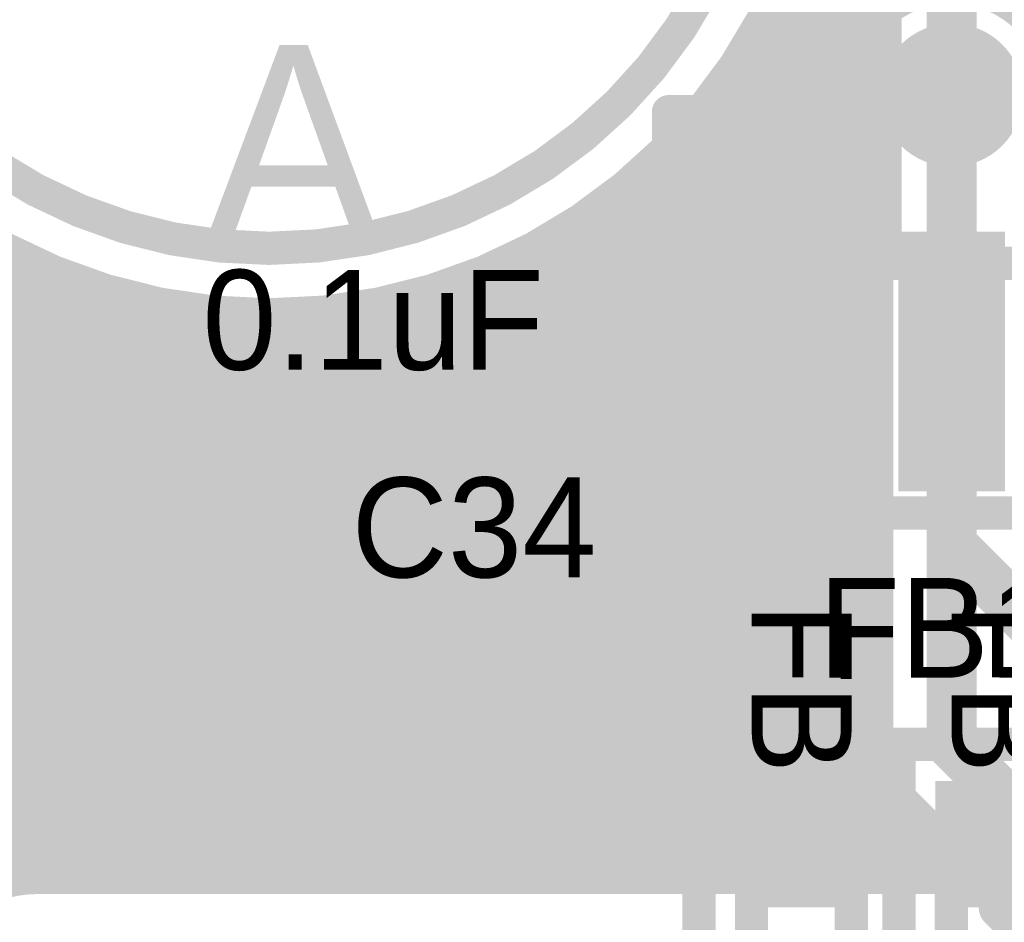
# Model space of a CAD drawing. Extents: x 7.17 to 14.1, y 4 to 11.75.
# Tile 19 of 219: x 7.92 to 8.21, y 6.39 to 6.66. Entities that reach past the tile are written whole.
import ezdxf

# ---------------------------------------------------------------- set-up
doc = ezdxf.new("R2010")
doc.units = 0
doc.layers.get('0').update_dxf_attribs({"linetype": 'CONTINUOUS'})
for name, color, linetype in [('BOTTOMLAYER', 5, 'CONTINUOUS'), ('BOTTOMSOLDER', 6, 'CONTINUOUS'), ('KEEPOUTLAYER', 6, 'CONTINUOUS'), ('MECHANICAL1', 6, 'CONTINUOUS'), ('MECHANICAL5', 56, 'CONTINUOUS'), ('TOPLAYER', 1, 'CONTINUOUS'), ('TOPOVERLAY', 2, 'CONTINUOUS'), ('TOPPASTE', 8, 'CONTINUOUS'), ('TOPSOLDER', 216, 'CONTINUOUS')]:
    doc.layers.add(name, color=color, linetype=linetype)

# ---------------------------------------------------------------- blocks, each defined once
blk = doc.blocks.new('0603_83')
at = {"layer": 'MECHANICAL1', "const_width": 0.01}
for points in [[(0.059468, 0.015748), (-0.000531, 0.015748)], [(-0.000531, -0.014252), (-0.000531, 0.015748)], [(0.059468, -0.014252), (0.059468, 0.015748)], [(0.059468, -0.014252), (-0.000531, -0.014252)]]:
    blk.add_lwpolyline(points, dxfattribs=at)
at = {"layer": 'MECHANICAL1', "const_width": 0.005}
for points in [[(-0.003031, 0.015748, 1), (0.001969, 0.015748, 1)], [(-0.003031, 0.015748, 1), (0.001969, 0.015748, 1)], [(0.056968, 0.015748, 1), (0.061968, 0.015748, 1)], [(0.056968, 0.015748, 1), (0.061968, 0.015748, 1)], [(-0.003031, -0.014252, 1), (0.001969, -0.014252, 1)], [(-0.003031, -0.014252, 1), (0.001969, -0.014252, 1)], [(0.056968, -0.014252, 1), (0.061968, -0.014252, 1)], [(0.056968, -0.014252, 1), (0.061968, -0.014252, 1)]]:
    blk.add_lwpolyline(points, format="xyb", close=True, dxfattribs=at)
at = {"layer": 'TOPLAYER'}
for points in [[(-0.015, -0.015), (0.015, -0.015), (-0.015, 0.015), (0.015, 0.015)], [(0.045, -0.015), (0.075, -0.015), (0.045, 0.015), (0.075, 0.015)]]:
    blk.add_solid(points, dxfattribs=at)
at = {"layer": 'TOPOVERLAY', "const_width": 0.01}
for points in [[(0.09, 0.03), (-0.03, 0.03)], [(-0.03, 0), (-0.03, 0.03)], [(0.09, -0.03), (0.09, 0.03)], [(-0.03, -0.03), (-0.03, 0)], [(0.09, -0.03), (-0.03, -0.03)]]:
    blk.add_lwpolyline(points, dxfattribs=at)
at = {"layer": 'TOPOVERLAY', "const_width": 0.005}
for points in [[(-0.0325, 0.03, 1), (-0.0275, 0.03, 1)], [(-0.0325, 0.03, 1), (-0.0275, 0.03, 1)], [(0.0875, 0.03, 1), (0.0925, 0.03, 1)], [(0.0875, 0.03, 1), (0.0925, 0.03, 1)], [(-0.0325, 0, 1), (-0.0275, 0, 1)], [(-0.0325, 0, 1), (-0.0275, 0, 1)], [(-0.0325, -0.03, 1), (-0.0275, -0.03, 1)], [(-0.0325, -0.03, 1), (-0.0275, -0.03, 1)], [(0.0875, -0.03, 1), (0.0925, -0.03, 1)], [(0.0875, -0.03, 1), (0.0925, -0.03, 1)]]:
    blk.add_lwpolyline(points, format="xyb", close=True, dxfattribs=at)
at = {"layer": 'TOPPASTE'}
for points in [[(-0.015, -0.015), (0.015, -0.015), (-0.015, 0.015), (0.015, 0.015)], [(0.045, -0.015), (0.075, -0.015), (0.045, 0.015), (0.075, 0.015)]]:
    blk.add_solid(points, dxfattribs=at)
at = {"layer": 'TOPSOLDER'}
for points in [[(-0.019, -0.019), (0.019, -0.019), (-0.019, 0.019), (0.019, 0.019)], [(0.041, -0.019), (0.079, -0.019), (0.041, 0.019), (0.079, 0.019)]]:
    blk.add_solid(points, dxfattribs=at)
blk = doc.blocks.new('SO_16_85')
at = {"layer": 'MECHANICAL1', "const_width": 0.01}
for points in [[(0.18, -0.37), (0.18, 0.02)], [(0.209, -0.35), (0.179, -0.35)], [(0.18, -0.37), (0.03, -0.37)]]:
    blk.add_lwpolyline(points, dxfattribs=at)
at = {"layer": 'MECHANICAL1', "const_width": 0.005}
for points in [[(0.1765, -0.35, 1), (0.1815, -0.35, 1)], [(0.2065, -0.35, 1), (0.2115, -0.35, 1)], [(0.1775, -0.37, 1), (0.1825, -0.37, 1)], [(0.1775, -0.37, 1), (0.1825, -0.37, 1)]]:
    blk.add_lwpolyline(points, format="xyb", close=True, dxfattribs=at)
at = {"layer": 'TOPLAYER'}
blk.add_solid([(0.1745, -0.362), (0.2445, -0.362), (0.1745, -0.338), (0.2445, -0.338)], dxfattribs=at)
at = {"layer": 'TOPOVERLAY', "const_width": 0.01}
for points in [[(0.255, -0.375), (0.255, 0.025)], [(0.255, -0.375), (-0.045, -0.375)]]:
    blk.add_lwpolyline(points, dxfattribs=at)
at = {"layer": 'TOPOVERLAY', "const_width": 0.005}
blk.add_lwpolyline([(0.2525, -0.375, 1), (0.2575, -0.375, 1)], format="xyb", close=True, dxfattribs=at)
blk.add_lwpolyline([(0.2525, -0.375, 1), (0.2575, -0.375, 1)], format="xyb", close=True, dxfattribs=at)
at = {"layer": 'TOPPASTE'}
blk.add_solid([(0.1745, -0.362), (0.2445, -0.362), (0.1745, -0.338), (0.2445, -0.338)], dxfattribs=at)
at = {"layer": 'TOPSOLDER'}
blk.add_solid([(0.1705, -0.366), (0.2485, -0.366), (0.1705, -0.334), (0.2485, -0.334)], dxfattribs=at)
blk = doc.blocks.new('0603_86')
at = {"layer": 'MECHANICAL1', "const_width": 0.01}
for points in [[(-0.000531, -0.014252), (-0.000531, 0.015748)], [(0.059468, 0.015748), (-0.000531, 0.015748)], [(0.059468, -0.014252), (0.059468, 0.015748)], [(0.059468, -0.014252), (-0.000531, -0.014252)]]:
    blk.add_lwpolyline(points, dxfattribs=at)
at = {"layer": 'MECHANICAL1', "const_width": 0.005}
for points in [[(-0.003031, 0.015748, 1), (0.001969, 0.015748, 1)], [(-0.003031, 0.015748, 1), (0.001969, 0.015748, 1)], [(0.056968, 0.015748, 1), (0.061968, 0.015748, 1)], [(0.056968, 0.015748, 1), (0.061968, 0.015748, 1)], [(-0.003031, -0.014252, 1), (0.001969, -0.014252, 1)], [(-0.003031, -0.014252, 1), (0.001969, -0.014252, 1)], [(0.056968, -0.014252, 1), (0.061968, -0.014252, 1)], [(0.056968, -0.014252, 1), (0.061968, -0.014252, 1)]]:
    blk.add_lwpolyline(points, format="xyb", close=True, dxfattribs=at)
at = {"layer": 'TOPLAYER'}
for points in [[(-0.015, -0.015), (0.015, -0.015), (-0.015, 0.015), (0.015, 0.015)], [(0.045, -0.015), (0.075, -0.015), (0.045, 0.015), (0.075, 0.015)]]:
    blk.add_solid(points, dxfattribs=at)
at = {"layer": 'TOPOVERLAY', "const_width": 0.01}
for points in [[(-0.03, 0), (-0.03, 0.03)], [(0.09, 0.03), (-0.03, 0.03)], [(0.09, -0.03), (0.09, 0.03)], [(-0.03, -0.03), (-0.03, 0)], [(0.09, -0.03), (-0.03, -0.03)]]:
    blk.add_lwpolyline(points, dxfattribs=at)
at = {"layer": 'TOPOVERLAY', "const_width": 0.005}
for points in [[(-0.0325, 0.03, 1), (-0.0275, 0.03, 1)], [(-0.0325, 0.03, 1), (-0.0275, 0.03, 1)], [(0.0875, 0.03, 1), (0.0925, 0.03, 1)], [(0.0875, 0.03, 1), (0.0925, 0.03, 1)], [(-0.0325, 0, 1), (-0.0275, 0, 1)], [(-0.0325, 0, 1), (-0.0275, 0, 1)], [(-0.0325, -0.03, 1), (-0.0275, -0.03, 1)], [(-0.0325, -0.03, 1), (-0.0275, -0.03, 1)], [(0.0875, -0.03, 1), (0.0925, -0.03, 1)], [(0.0875, -0.03, 1), (0.0925, -0.03, 1)]]:
    blk.add_lwpolyline(points, format="xyb", close=True, dxfattribs=at)
at = {"layer": 'TOPPASTE'}
for points in [[(-0.015, -0.015), (0.015, -0.015), (-0.015, 0.015), (0.015, 0.015)], [(0.045, -0.015), (0.075, -0.015), (0.045, 0.015), (0.075, 0.015)]]:
    blk.add_solid(points, dxfattribs=at)
at = {"layer": 'TOPSOLDER'}
for points in [[(-0.019, -0.019), (0.019, -0.019), (-0.019, 0.019), (0.019, 0.019)], [(0.041, -0.019), (0.079, -0.019), (0.041, 0.019), (0.079, 0.019)]]:
    blk.add_solid(points, dxfattribs=at)
blk = doc.blocks.new('0603_87')
at = {"layer": 'MECHANICAL1', "const_width": 0.01}
for points in [[(-0.000531, -0.014252), (-0.000531, 0.015748)], [(0.059468, 0.015748), (-0.000531, 0.015748)], [(0.059468, -0.014252), (0.059468, 0.015748)], [(0.059468, -0.014252), (-0.000531, -0.014252)]]:
    blk.add_lwpolyline(points, dxfattribs=at)
at = {"layer": 'MECHANICAL1', "const_width": 0.005}
for points in [[(-0.003031, 0.015748, 1), (0.001969, 0.015748, 1)], [(-0.003031, 0.015748, 1), (0.001969, 0.015748, 1)], [(0.056968, 0.015748, 1), (0.061968, 0.015748, 1)], [(0.056968, 0.015748, 1), (0.061968, 0.015748, 1)], [(-0.003031, -0.014252, 1), (0.001969, -0.014252, 1)], [(-0.003031, -0.014252, 1), (0.001969, -0.014252, 1)], [(0.056968, -0.014252, 1), (0.061968, -0.014252, 1)], [(0.056968, -0.014252, 1), (0.061968, -0.014252, 1)]]:
    blk.add_lwpolyline(points, format="xyb", close=True, dxfattribs=at)
at = {"layer": 'TOPLAYER'}
for points in [[(-0.015, -0.015), (0.015, -0.015), (-0.015, 0.015), (0.015, 0.015)], [(0.045, -0.015), (0.075, -0.015), (0.045, 0.015), (0.075, 0.015)]]:
    blk.add_solid(points, dxfattribs=at)
at = {"layer": 'TOPOVERLAY', "const_width": 0.01}
for points in [[(-0.03, 0), (-0.03, 0.03)], [(0.09, 0.03), (-0.03, 0.03)], [(0.09, -0.03), (0.09, 0.03)], [(-0.03, -0.03), (-0.03, 0)], [(0.09, -0.03), (-0.03, -0.03)]]:
    blk.add_lwpolyline(points, dxfattribs=at)
at = {"layer": 'TOPOVERLAY', "const_width": 0.005}
for points in [[(-0.0325, 0.03, 1), (-0.0275, 0.03, 1)], [(-0.0325, 0.03, 1), (-0.0275, 0.03, 1)], [(0.0875, 0.03, 1), (0.0925, 0.03, 1)], [(0.0875, 0.03, 1), (0.0925, 0.03, 1)], [(-0.0325, 0, 1), (-0.0275, 0, 1)], [(-0.0325, 0, 1), (-0.0275, 0, 1)], [(-0.0325, -0.03, 1), (-0.0275, -0.03, 1)], [(-0.0325, -0.03, 1), (-0.0275, -0.03, 1)], [(0.0875, -0.03, 1), (0.0925, -0.03, 1)], [(0.0875, -0.03, 1), (0.0925, -0.03, 1)]]:
    blk.add_lwpolyline(points, format="xyb", close=True, dxfattribs=at)
at = {"layer": 'TOPPASTE'}
for points in [[(-0.015, -0.015), (0.015, -0.015), (-0.015, 0.015), (0.015, 0.015)], [(0.045, -0.015), (0.075, -0.015), (0.045, 0.015), (0.075, 0.015)]]:
    blk.add_solid(points, dxfattribs=at)
at = {"layer": 'TOPSOLDER'}
for points in [[(-0.019, -0.019), (0.019, -0.019), (-0.019, 0.019), (0.019, 0.019)], [(0.041, -0.019), (0.079, -0.019), (0.041, 0.019), (0.079, 0.019)]]:
    blk.add_solid(points, dxfattribs=at)

msp = doc.modelspace()

# ---------------------------------------------------------------- linework, layer by layer
at = {"layer": 'BOTTOMLAYER'}
for points, const_width in [([(7.331425, 5.8465), (8.588294, 7.103369)], 0.008), ([(7.338496, 5.8465), (8.595365, 7.103369)], 0.008), ([(7.345567, 5.8465), (8.602436, 7.103369)], 0.008), ([(7.907978, 6.40184), (8.609507, 7.103369)], 0.008), ([(8.132604, 6.65475), (8.581223, 7.103369)], 0.008), ([(8.213782, 6.665217), (8.651934, 7.103369)], 0.008), ([(7.409904, 7.078722), (8.084626, 6.404)], 0.008), ([(7.409904, 7.07165), (8.077554, 6.404)], 0.008), ([(7.409904, 7.064579), (8.070483, 6.404)], 0.008), ([(7.409904, 7.057508), (8.063412, 6.404)], 0.008), ([(7.409904, 7.050437), (8.056341, 6.404)], 0.008), ([(7.409904, 7.043366), (8.04927, 6.404)], 0.008), ([(7.409904, 7.036295), (8.042199, 6.404)], 0.008), ([(7.375844, 7.035), (8.006844, 6.404)], 0.008), ([(7.382915, 7.035), (8.013915, 6.404)], 0.008), ([(7.389986, 7.035), (8.020986, 6.404)], 0.008), ([(7.397057, 7.035), (8.028057, 6.404)], 0.008), ([(7.404128, 7.035), (8.035128, 6.404)], 0.008), ([(7.406427, 6.997346), (7.999772, 6.404)], 0.008), ([(7.409289, 6.987412), (7.992701, 6.404)], 0.008), ([(7.409903, 6.979727), (7.98563, 6.404)], 0.008), ([(7.409383, 6.973176), (7.978559, 6.404)], 0.008), ([(7.4081, 6.967388), (7.971488, 6.404)], 0.008), ([(7.406229, 6.962188), (7.964417, 6.404)], 0.008), ([(7.403864, 6.957481), (7.957346, 6.404)], 0.008), ([(7.401062, 6.953212), (7.950275, 6.404)], 0.008), ([(7.397853, 6.949351), (7.943204, 6.404)], 0.008), ([(7.394248, 6.945884), (7.936133, 6.404)], 0.008), ([(7.390247, 6.942815), (7.929061, 6.404)], 0.008), ([(7.385829, 6.940161), (7.92199, 6.404)], 0.008), ([(7.380958, 6.937961), (7.915241, 6.403679)], 0.008), ([(8.149763, 6.692417), (8.176568, 6.665613)], 0.008), ([(8.148002, 6.687107), (8.172733, 6.662376)], 0.008), ([(8.146096, 6.681942), (8.169464, 6.658575)], 0.008), ([(8.144053, 6.676915), (8.16678, 6.654187)], 0.008), ([(8.141877, 6.672019), (8.164758, 6.649138)], 0.008), ([(8.139573, 6.667252), (8.163572, 6.643253)], 0.008), ([(8.137147, 6.662607), (8.163645, 6.636109)], 0.008), ([(8.1346, 6.658083), (8.166689, 6.625994)], 0.008), ([(7.917093, 6.403884), (8.166214, 6.653004)], 0.008), ([(8.131937, 6.653675), (8.173404, 6.612208)], 0.008), ([(8.12916, 6.649381), (8.173404, 6.605137)], 0.008), ([(7.92428, 6.404), (8.163577, 6.643297)], 0.008), ([(8.126271, 6.645199), (8.173404, 6.598066)], 0.008), ([(8.194904, 6.445), (8.194904, 6.64)], 0.015), ([(8.123271, 6.641127), (8.173404, 6.590994)], 0.008), ([(8.120164, 6.637164), (8.173404, 6.583923)], 0.008), ([(7.931351, 6.404), (8.163625, 6.636274)], 0.008), ([(8.116949, 6.633308), (8.173404, 6.576852)], 0.008), ([(7.938423, 6.404), (8.164883, 6.630461)], 0.008), ([(8.113627, 6.629558), (8.173404, 6.569781)], 0.008), ([(7.945494, 6.404), (8.166958, 6.625464)], 0.008), ([(8.1102, 6.625914), (8.173404, 6.56271)], 0.008), ([(8.106667, 6.622376), (8.173404, 6.555639)], 0.008), ([(7.876455, 6.619242), (8.091697, 6.404)], 0.008), ([(7.952565, 6.404), (8.169687, 6.621122)], 0.008), ([(8.103028, 6.618944), (8.173404, 6.548568)], 0.008), ([(7.959636, 6.404), (8.172999, 6.617363)], 0.008), ([(8.173404, 6.445), (8.173404, 6.616978)], 0.008), ([(8.099284, 6.615617), (8.173404, 6.541497)], 0.008), ([(7.966707, 6.404), (8.173404, 6.610697)], 0.008), ([(8.095433, 6.612397), (8.173404, 6.534426)], 0.008), ([(8.091475, 6.609284), (8.173404, 6.527355)], 0.008), ([(8.087409, 6.606279), (8.173404, 6.520283)], 0.008), ([(7.973778, 6.404), (8.173404, 6.603626)], 0.008), ([(8.083232, 6.603384), (8.173404, 6.513212)], 0.008), ([(7.324354, 5.8465), (8.077654, 6.5998)], 0.008), ([(7.904214, 6.598554), (8.098768, 6.404)], 0.008), ([(8.078944, 6.600601), (8.173404, 6.506141)], 0.008), ([(7.980849, 6.404), (8.173404, 6.596555)], 0.008), ([(8.070023, 6.59538), (8.173404, 6.491999)], 0.008), ([(8.074542, 6.597932), (8.173404, 6.49907)], 0.008), ([(7.50064, 6.17835), (7.914965, 6.592675)], 0.008), ([(8.065385, 6.592947), (8.173404, 6.484928)], 0.008), ([(7.317283, 5.8465), (8.062133, 6.59135)], 0.008), ([(7.503289, 6.173928), (7.919741, 6.59038)], 0.008), ([(7.919215, 6.590624), (8.105839, 6.404)], 0.008), ([(7.98792, 6.404), (8.173404, 6.589484)], 0.008), ([(8.060623, 6.590638), (8.173404, 6.477857)], 0.008), ([(7.505772, 6.16934), (7.924645, 6.588213)], 0.008), ([(7.505772, 6.16934), (7.924645, 6.588213)], 0.008), ([(8.050713, 6.586405), (8.173404, 6.463715)], 0.008), ([(8.055734, 6.588456), (8.173404, 6.470786)], 0.008), ([(7.310212, 5.8465), (8.049742, 6.586031)], 0.008), ([(7.508083, 6.16458), (7.929681, 6.586178)], 0.008), ([(7.510214, 6.15964), (7.934856, 6.584282)], 0.008), ([(7.931373, 6.585537), (8.11291, 6.404)], 0.008), ([(8.045555, 6.584493), (8.173404, 6.456644)], 0.008), ([(7.30314, 5.8465), (8.038965, 6.582324)], 0.008), ([(7.512154, 6.154509), (7.940175, 6.58253)], 0.008), ([(7.513891, 6.149175), (7.945647, 6.580931)], 0.008), ([(7.94201, 6.581971), (8.119981, 6.404)], 0.008), ([(7.994991, 6.404), (8.173404, 6.582413)], 0.008), ([(8.034799, 6.581107), (8.17357, 6.442336)], 0.008), ([(8.040252, 6.582724), (8.173404, 6.449573)], 0.008), ([(7.49961, 6.05004), (8.02923, 6.57966)], 0.008), ([(7.508222, 6.065724), (8.020248, 6.57775)], 0.008), ([(7.51541, 6.143623), (7.95128, 6.579492)], 0.008), ([(7.516693, 6.137834), (7.957084, 6.578226)], 0.008), ([(7.951646, 6.579406), (8.127052, 6.404)], 0.008), ([(7.960553, 6.57757), (8.134123, 6.404)], 0.008), ([(8.023401, 6.578362), (8.197763, 6.404)], 0.008), ([(8.029185, 6.57965), (8.204834, 6.404)], 0.008), ([(7.512798, 6.077371), (8.01185, 6.576423)], 0.008), ([(7.515629, 6.087273), (8.003923, 6.575567)], 0.008), ([(7.517395, 6.09611), (7.99639, 6.575105)], 0.008), ([(7.517714, 6.131785), (7.963071, 6.577142)], 0.008), ([(7.518413, 6.104199), (7.989194, 6.57498)], 0.008), ([(7.518445, 6.125444), (7.969257, 6.576256)], 0.008), ([(7.518844, 6.118773), (7.975658, 6.575586)], 0.008), ([(7.518859, 6.111716), (7.982295, 6.575152)], 0.008), ([(7.968892, 6.576302), (8.141194, 6.404)], 0.008), ([(7.976771, 6.575495), (8.148266, 6.404)], 0.008), ([(7.984263, 6.575074), (8.155337, 6.404)], 0.008), ([(7.991422, 6.574986), (8.162408, 6.404)], 0.008), ([(7.99829, 6.575189), (8.169479, 6.404)], 0.008), ([(8.002062, 6.404), (8.173404, 6.575342)], 0.008), ([(8.004898, 6.575651), (8.17655, 6.404)], 0.008), ([(8.011273, 6.576348), (8.183621, 6.404)], 0.008), ([(8.017435, 6.577257), (8.190692, 6.404)], 0.008), ([(8.009134, 6.404), (8.173404, 6.56827)], 0.008), ([(8.016205, 6.404), (8.173404, 6.561199)], 0.008), ([(8.023276, 6.404), (8.173404, 6.554128)], 0.008), ([(8.030347, 6.404), (8.173404, 6.547057)], 0.008), ([(8.037418, 6.404), (8.173404, 6.539986)], 0.008), ([(8.044489, 6.404), (8.173404, 6.532915)], 0.008), ([(8.05156, 6.404), (8.173404, 6.525844)], 0.008), ([(8.058631, 6.404), (8.173404, 6.518773)], 0.008), ([(8.065702, 6.404), (8.173404, 6.511702)], 0.008), ([(8.072774, 6.404), (8.173404, 6.504631)], 0.008), ([(8.079845, 6.404), (8.173404, 6.497559)], 0.008), ([(8.086916, 6.404), (8.173404, 6.490488)], 0.008), ([(8.093987, 6.404), (8.173404, 6.483417)], 0.008), ([(8.101058, 6.404), (8.173404, 6.476346)], 0.008), ([(8.108129, 6.404), (8.173404, 6.469275)], 0.008), ([(8.1152, 6.404), (8.173404, 6.462204)], 0.008), ([(8.122271, 6.404), (8.173404, 6.455133)], 0.008), ([(8.129342, 6.404), (8.173404, 6.448062)], 0.008), ([(8.194904, 6.445), (8.224904, 6.415)], 0.015), ([(8.136413, 6.404), (8.173723, 6.44131)], 0.008), ([(8.143484, 6.404), (8.175412, 6.435928)], 0.008), ([(8.150556, 6.404), (8.178119, 6.431564)], 0.008), ([(8.179701, 6.429797), (8.205498, 6.404)], 0.008), ([(8.157627, 6.404), (8.181563, 6.427936)], 0.008), ([(8.164698, 6.404), (8.185098, 6.4244)], 0.008), ([(8.171769, 6.404), (8.188634, 6.420865)], 0.008), ([(8.17884, 6.404), (8.192169, 6.417329)], 0.008), ([(8.185911, 6.404), (8.195705, 6.413794)], 0.008), ([(8.192982, 6.404), (8.19924, 6.410258)], 0.008), ([(8.200053, 6.404), (8.202776, 6.406722)], 0.008), ([(7.919904, 6.404), (8.205498, 6.404)], 0.008)]:
    msp.add_lwpolyline(points, dxfattribs=dict(at, const_width=const_width))
for points, const_width in [([(8.157425, 6.7425, 1), (7.822383, 6.7425, 1)], 0.008), ([(8.174568, 6.665613, 1), (8.178568, 6.665613, 1)], 0.004), ([(8.211782, 6.665217, 1), (8.215782, 6.665217, 1)], 0.004), ([(8.135147, 6.662607, 1), (8.139147, 6.662607, 1)], 0.004), ([(8.170733, 6.662376, 1), (8.174733, 6.662376, 1)], 0.004), ([(8.1326, 6.658083, 1), (8.1366, 6.658083, 1)], 0.004), ([(8.167464, 6.658575, 1), (8.171463, 6.658575, 1)], 0.004), ([(8.130604, 6.65475, 1), (8.134604, 6.65475, 1)], 0.004), ([(8.129937, 6.653675, 1), (8.133937, 6.653675, 1)], 0.004), ([(8.164214, 6.653004, 1), (8.168214, 6.653004, 1)], 0.004), ([(8.16478, 6.654187, 1), (8.16878, 6.654187, 1)], 0.004), ([(8.12716, 6.649381, 1), (8.13116, 6.649381, 1)], 0.004), ([(8.162759, 6.649138, 1), (8.166759, 6.649138, 1)], 0.004), ([(8.12427, 6.645199, 1), (8.12827, 6.645199, 1)], 0.004), ([(8.161572, 6.643253, 1), (8.165572, 6.643253, 1)], 0.004), ([(8.161577, 6.643297, 1), (8.165577, 6.643297, 1)], 0.004), ([(8.191154, 6.64, 1), (8.198654, 6.64, 1)], 0.0075), ([(8.121271, 6.641127, 1), (8.125271, 6.641127, 1)], 0.004), ([(8.118164, 6.637164, 1), (8.122164, 6.637164, 1)], 0.004), ([(8.161625, 6.636274, 1), (8.165625, 6.636274, 1)], 0.004), ([(8.161645, 6.636109, 1), (8.165645, 6.636109, 1)], 0.004), ([(8.114949, 6.633308, 1), (8.118949, 6.633308, 1)], 0.004), ([(8.111627, 6.629558, 1), (8.115627, 6.629558, 1)], 0.004), ([(8.162883, 6.630461, 1), (8.166883, 6.630461, 1)], 0.004), ([(8.1082, 6.625914, 1), (8.1122, 6.625914, 1)], 0.004), ([(8.164689, 6.625994, 1), (8.168689, 6.625994, 1)], 0.004), ([(8.164958, 6.625464, 1), (8.168958, 6.625464, 1)], 0.004), ([(8.104667, 6.622376, 1), (8.108667, 6.622376, 1)], 0.004), ([(8.101028, 6.618944, 1), (8.105028, 6.618944, 1)], 0.004), ([(8.167687, 6.621122, 1), (8.171687, 6.621122, 1)], 0.004), ([(8.170999, 6.617363, 1), (8.174999, 6.617363, 1)], 0.004), ([(8.171404, 6.616978, 1), (8.175404, 6.616978, 1)], 0.004), ([(8.171404, 6.616978, 1), (8.175404, 6.616978, 1)], 0.004), ([(8.097284, 6.615617, 1), (8.101284, 6.615617, 1)], 0.004), ([(8.093433, 6.612397, 1), (8.097433, 6.612397, 1)], 0.004), ([(8.171404, 6.612208, 1), (8.175404, 6.612208, 1)], 0.004), ([(8.171404, 6.610697, 1), (8.175404, 6.610697, 1)], 0.004), ([(8.089475, 6.609284, 1), (8.093475, 6.609284, 1)], 0.004), ([(8.085408, 6.606279, 1), (8.089408, 6.606279, 1)], 0.004), ([(8.171404, 6.605137, 1), (8.175404, 6.605137, 1)], 0.004), ([(8.081232, 6.603384, 1), (8.085232, 6.603384, 1)], 0.004), ([(8.171404, 6.603626, 1), (8.175404, 6.603626, 1)], 0.004), ([(8.075654, 6.5998, 1), (8.079654, 6.5998, 1)], 0.004), ([(8.076944, 6.600601, 1), (8.080944, 6.600601, 1)], 0.004), ([(8.068023, 6.59538, 1), (8.072023, 6.59538, 1)], 0.004), ([(8.072542, 6.597932, 1), (8.076542, 6.597932, 1)], 0.004), ([(8.171404, 6.598066, 1), (8.175404, 6.598066, 1)], 0.004), ([(8.171404, 6.596555, 1), (8.175404, 6.596555, 1)], 0.004), ([(7.912965, 6.592675, 1), (7.916965, 6.592675, 1)], 0.004), ([(8.063385, 6.592947, 1), (8.067385, 6.592947, 1)], 0.004), ([(7.917215, 6.590624, 1), (7.921215, 6.590624, 1)], 0.004), ([(7.917741, 6.59038, 1), (7.921741, 6.59038, 1)], 0.004), ([(8.058623, 6.590638, 1), (8.062623, 6.590638, 1)], 0.004), ([(8.060133, 6.59135, 1), (8.064133, 6.59135, 1)], 0.004), ([(8.171404, 6.590994, 1), (8.175404, 6.590994, 1)], 0.004), ([(8.171404, 6.589484, 1), (8.175404, 6.589484, 1)], 0.004), ([(7.922645, 6.588213, 1), (7.926645, 6.588213, 1)], 0.004), ([(7.922645, 6.588213, 1), (7.926645, 6.588213, 1)], 0.004), ([(8.048713, 6.586405, 1), (8.052713, 6.586405, 1)], 0.004), ([(8.053734, 6.588456, 1), (8.057734, 6.588456, 1)], 0.004), ([(7.927681, 6.586178, 1), (7.931681, 6.586178, 1)], 0.004), ([(7.929373, 6.585537, 1), (7.933373, 6.585537, 1)], 0.004), ([(7.932856, 6.584282, 1), (7.936856, 6.584282, 1)], 0.004), ([(8.043555, 6.584493, 1), (8.047555, 6.584493, 1)], 0.004), ([(8.047742, 6.586031, 1), (8.051742, 6.586031, 1)], 0.004), ([(8.171404, 6.583923, 1), (8.175404, 6.583923, 1)], 0.004), ([(7.938175, 6.58253, 1), (7.942175, 6.58253, 1)], 0.004), ([(7.94001, 6.581971, 1), (7.94401, 6.581971, 1)], 0.004), ([(7.943647, 6.580931, 1), (7.947647, 6.580931, 1)], 0.004), ([(8.032799, 6.581107, 1), (8.036799, 6.581107, 1)], 0.004), ([(8.036964, 6.582324, 1), (8.040964, 6.582324, 1)], 0.004), ([(8.038252, 6.582724, 1), (8.042252, 6.582724, 1)], 0.004), ([(8.171404, 6.582413, 1), (8.175404, 6.582413, 1)], 0.004), ([(7.94928, 6.579492, 1), (7.95328, 6.579492, 1)], 0.004), ([(7.949646, 6.579406, 1), (7.953646, 6.579406, 1)], 0.004), ([(7.955084, 6.578226, 1), (7.959084, 6.578226, 1)], 0.004), ([(7.958553, 6.57757, 1), (7.962553, 6.57757, 1)], 0.004), ([(8.018249, 6.57775, 1), (8.022248, 6.57775, 1)], 0.004), ([(8.021401, 6.578362, 1), (8.025401, 6.578362, 1)], 0.004), ([(8.027185, 6.57965, 1), (8.031185, 6.57965, 1)], 0.004), ([(8.02723, 6.57966, 1), (8.03123, 6.57966, 1)], 0.004), ([(7.961071, 6.577142, 1), (7.965071, 6.577142, 1)], 0.004), ([(7.966893, 6.576302, 1), (7.970892, 6.576302, 1)], 0.004), ([(7.967257, 6.576256, 1), (7.971257, 6.576256, 1)], 0.004), ([(7.973658, 6.575586, 1), (7.977658, 6.575586, 1)], 0.004), ([(7.974771, 6.575495, 1), (7.978771, 6.575495, 1)], 0.004), ([(7.980295, 6.575152, 1), (7.984295, 6.575152, 1)], 0.004), ([(7.982263, 6.575074, 1), (7.986263, 6.575074, 1)], 0.004), ([(7.987194, 6.57498, 1), (7.991194, 6.57498, 1)], 0.004), ([(7.989422, 6.574986, 1), (7.993422, 6.574986, 1)], 0.004), ([(7.99439, 6.575105, 1), (7.99839, 6.575105, 1)], 0.004), ([(7.99629, 6.575189, 1), (8.00029, 6.575189, 1)], 0.004), ([(8.001923, 6.575567, 1), (8.005923, 6.575567, 1)], 0.004), ([(8.002899, 6.575651, 1), (8.006899, 6.575651, 1)], 0.004), ([(8.009273, 6.576348, 1), (8.013273, 6.576348, 1)], 0.004), ([(8.00985, 6.576423, 1), (8.01385, 6.576423, 1)], 0.004), ([(8.015435, 6.577257, 1), (8.019435, 6.577257, 1)], 0.004), ([(8.171404, 6.576852, 1), (8.175404, 6.576852, 1)], 0.004), ([(8.171404, 6.575342, 1), (8.175404, 6.575342, 1)], 0.004), ([(8.171404, 6.569781, 1), (8.175404, 6.569781, 1)], 0.004), ([(8.171404, 6.56827, 1), (8.175404, 6.56827, 1)], 0.004), ([(8.171404, 6.56271, 1), (8.175404, 6.56271, 1)], 0.004), ([(8.171404, 6.561199, 1), (8.175404, 6.561199, 1)], 0.004), ([(8.171404, 6.555639, 1), (8.175404, 6.555639, 1)], 0.004), ([(8.171404, 6.554128, 1), (8.175404, 6.554128, 1)], 0.004), ([(8.171404, 6.548568, 1), (8.175404, 6.548568, 1)], 0.004), ([(8.171404, 6.547057, 1), (8.175404, 6.547057, 1)], 0.004), ([(8.171404, 6.541497, 1), (8.175404, 6.541497, 1)], 0.004), ([(8.171404, 6.539986, 1), (8.175404, 6.539986, 1)], 0.004), ([(8.171404, 6.534426, 1), (8.175404, 6.534426, 1)], 0.004), ([(8.171404, 6.532915, 1), (8.175404, 6.532915, 1)], 0.004), ([(8.171404, 6.527355, 1), (8.175404, 6.527355, 1)], 0.004), ([(8.171404, 6.525844, 1), (8.175404, 6.525844, 1)], 0.004), ([(8.171404, 6.520283, 1), (8.175404, 6.520283, 1)], 0.004), ([(8.171404, 6.518773, 1), (8.175404, 6.518773, 1)], 0.004), ([(8.171404, 6.513212, 1), (8.175404, 6.513212, 1)], 0.004), ([(8.171404, 6.511702, 1), (8.175404, 6.511702, 1)], 0.004), ([(8.171404, 6.506141, 1), (8.175404, 6.506141, 1)], 0.004), ([(8.171404, 6.504631, 1), (8.175404, 6.504631, 1)], 0.004), ([(8.171404, 6.49907, 1), (8.175404, 6.49907, 1)], 0.004), ([(8.171404, 6.497559, 1), (8.175404, 6.497559, 1)], 0.004), ([(8.171404, 6.491999, 1), (8.175404, 6.491999, 1)], 0.004), ([(8.171404, 6.490488, 1), (8.175404, 6.490488, 1)], 0.004), ([(8.171404, 6.484928, 1), (8.175404, 6.484928, 1)], 0.004), ([(8.171404, 6.483417, 1), (8.175404, 6.483417, 1)], 0.004), ([(8.171404, 6.477857, 1), (8.175404, 6.477857, 1)], 0.004), ([(8.171404, 6.476346, 1), (8.175404, 6.476346, 1)], 0.004), ([(8.171404, 6.470786, 1), (8.175404, 6.470786, 1)], 0.004), ([(8.171404, 6.469275, 1), (8.175404, 6.469275, 1)], 0.004), ([(8.171404, 6.463715, 1), (8.175404, 6.463715, 1)], 0.004), ([(8.171404, 6.462204, 1), (8.175404, 6.462204, 1)], 0.004), ([(8.171404, 6.456644, 1), (8.175404, 6.456644, 1)], 0.004), ([(8.171404, 6.455133, 1), (8.175404, 6.455133, 1)], 0.004), ([(8.171404, 6.449573, 1), (8.175404, 6.449573, 1)], 0.004), ([(8.171404, 6.448062, 1), (8.175404, 6.448062, 1)], 0.004), ([(8.191154, 6.445, 1), (8.198654, 6.445, 1)], 0.0075), ([(8.191154, 6.445, 1), (8.198654, 6.445, 1)], 0.0075), ([(8.171404, 6.445, 1), (8.175404, 6.445, 1)], 0.004), ([(8.171404, 6.445, 1), (8.175404, 6.445, 1)], 0.004), ([(8.171404, 6.445, 1), (8.175404, 6.445, 1)], 0.004), ([(8.17157, 6.442336, 1), (8.17557, 6.442336, 1)], 0.004), ([(8.171723, 6.44131, 1), (8.175723, 6.44131, 1)], 0.004), ([(8.173412, 6.435928, 1), (8.177412, 6.435928, 1)], 0.004), ([(8.17612, 6.431564, 1), (8.180119, 6.431564, 1)], 0.004), ([(8.177701, 6.429797, 1), (8.181701, 6.429797, 1)], 0.004), ([(8.177701, 6.429797, 1), (8.181701, 6.429797, 1)], 0.004), ([(8.177701, 6.429797, 1), (8.181701, 6.429797, 1)], 0.004), ([(8.179562, 6.427936, 1), (8.183563, 6.427936, 1)], 0.004), ([(8.183098, 6.4244, 1), (8.187098, 6.4244, 1)], 0.004), ([(8.186634, 6.420865, 1), (8.190634, 6.420865, 1)], 0.004), ([(8.190169, 6.417329, 1), (8.194169, 6.417329, 1)], 0.004), ([(8.193705, 6.413794, 1), (8.197705, 6.413794, 1)], 0.004), ([(8.19724, 6.410258, 1), (8.20124, 6.410258, 1)], 0.004), ([(8.200776, 6.406722, 1), (8.204776, 6.406722, 1)], 0.004), ([(7.91324, 6.403679, 1), (7.917241, 6.403679, 1)], 0.004), ([(7.915093, 6.403884, 1), (7.919093, 6.403884, 1)], 0.004), ([(7.917904, 6.404, 1), (7.921904, 6.404, 1)], 0.004), ([(7.917904, 6.404, 1), (7.921904, 6.404, 1)], 0.004), ([(7.91999, 6.404, 1), (7.92399, 6.404, 1)], 0.004), ([(7.92228, 6.404, 1), (7.92628, 6.404, 1)], 0.004), ([(7.927061, 6.404, 1), (7.931061, 6.404, 1)], 0.004), ([(7.929352, 6.404, 1), (7.933351, 6.404, 1)], 0.004), ([(7.934132, 6.404, 1), (7.938133, 6.404, 1)], 0.004), ([(7.936423, 6.404, 1), (7.940423, 6.404, 1)], 0.004), ([(7.941204, 6.404, 1), (7.945204, 6.404, 1)], 0.004), ([(7.943494, 6.404, 1), (7.947494, 6.404, 1)], 0.004), ([(7.948275, 6.404, 1), (7.952275, 6.404, 1)], 0.004), ([(7.950565, 6.404, 1), (7.954565, 6.404, 1)], 0.004), ([(7.955346, 6.404, 1), (7.959346, 6.404, 1)], 0.004), ([(7.957636, 6.404, 1), (7.961636, 6.404, 1)], 0.004), ([(7.962417, 6.404, 1), (7.966417, 6.404, 1)], 0.004), ([(7.964707, 6.404, 1), (7.968707, 6.404, 1)], 0.004), ([(7.969488, 6.404, 1), (7.973488, 6.404, 1)], 0.004), ([(7.971778, 6.404, 1), (7.975778, 6.404, 1)], 0.004), ([(7.976559, 6.404, 1), (7.980559, 6.404, 1)], 0.004), ([(7.978849, 6.404, 1), (7.982849, 6.404, 1)], 0.004), ([(7.98363, 6.404, 1), (7.98763, 6.404, 1)], 0.004), ([(7.98592, 6.404, 1), (7.98992, 6.404, 1)], 0.004), ([(7.990701, 6.404, 1), (7.994701, 6.404, 1)], 0.004), ([(7.992991, 6.404, 1), (7.996991, 6.404, 1)], 0.004), ([(7.997772, 6.404, 1), (8.001772, 6.404, 1)], 0.004), ([(8.000063, 6.404, 1), (8.004062, 6.404, 1)], 0.004), ([(8.004843, 6.404, 1), (8.008843, 6.404, 1)], 0.004), ([(8.007134, 6.404, 1), (8.011134, 6.404, 1)], 0.004), ([(8.011915, 6.404, 1), (8.015915, 6.404, 1)], 0.004), ([(8.014205, 6.404, 1), (8.018205, 6.404, 1)], 0.004), ([(8.018986, 6.404, 1), (8.022986, 6.404, 1)], 0.004), ([(8.021276, 6.404, 1), (8.025276, 6.404, 1)], 0.004), ([(8.026057, 6.404, 1), (8.030057, 6.404, 1)], 0.004), ([(8.028347, 6.404, 1), (8.032347, 6.404, 1)], 0.004), ([(8.033128, 6.404, 1), (8.037128, 6.404, 1)], 0.004), ([(8.035418, 6.404, 1), (8.039418, 6.404, 1)], 0.004), ([(8.040199, 6.404, 1), (8.044199, 6.404, 1)], 0.004), ([(8.042489, 6.404, 1), (8.046489, 6.404, 1)], 0.004), ([(8.04727, 6.404, 1), (8.05127, 6.404, 1)], 0.004), ([(8.04956, 6.404, 1), (8.05356, 6.404, 1)], 0.004), ([(8.054341, 6.404, 1), (8.058341, 6.404, 1)], 0.004), ([(8.056631, 6.404, 1), (8.060631, 6.404, 1)], 0.004), ([(8.061412, 6.404, 1), (8.065412, 6.404, 1)], 0.004), ([(8.063702, 6.404, 1), (8.067702, 6.404, 1)], 0.004), ([(8.068483, 6.404, 1), (8.072483, 6.404, 1)], 0.004), ([(8.070773, 6.404, 1), (8.074773, 6.404, 1)], 0.004), ([(8.075555, 6.404, 1), (8.079555, 6.404, 1)], 0.004), ([(8.077845, 6.404, 1), (8.081845, 6.404, 1)], 0.004), ([(8.082626, 6.404, 1), (8.086626, 6.404, 1)], 0.004), ([(8.084916, 6.404, 1), (8.088916, 6.404, 1)], 0.004), ([(8.089697, 6.404, 1), (8.093697, 6.404, 1)], 0.004), ([(8.091987, 6.404, 1), (8.095987, 6.404, 1)], 0.004), ([(8.096768, 6.404, 1), (8.100768, 6.404, 1)], 0.004), ([(8.099058, 6.404, 1), (8.103058, 6.404, 1)], 0.004), ([(8.103839, 6.404, 1), (8.107839, 6.404, 1)], 0.004), ([(8.106129, 6.404, 1), (8.110129, 6.404, 1)], 0.004), ([(8.11091, 6.404, 1), (8.11491, 6.404, 1)], 0.004), ([(8.1132, 6.404, 1), (8.1172, 6.404, 1)], 0.004), ([(8.117981, 6.404, 1), (8.121981, 6.404, 1)], 0.004), ([(8.120271, 6.404, 1), (8.124271, 6.404, 1)], 0.004), ([(8.125052, 6.404, 1), (8.129052, 6.404, 1)], 0.004), ([(8.127342, 6.404, 1), (8.131342, 6.404, 1)], 0.004), ([(8.132123, 6.404, 1), (8.136123, 6.404, 1)], 0.004), ([(8.134413, 6.404, 1), (8.138413, 6.404, 1)], 0.004), ([(8.139194, 6.404, 1), (8.143194, 6.404, 1)], 0.004), ([(8.141485, 6.404, 1), (8.145485, 6.404, 1)], 0.004), ([(8.146266, 6.404, 1), (8.150265, 6.404, 1)], 0.004), ([(8.148556, 6.404, 1), (8.152556, 6.404, 1)], 0.004), ([(8.153337, 6.404, 1), (8.157337, 6.404, 1)], 0.004), ([(8.155627, 6.404, 1), (8.159627, 6.404, 1)], 0.004), ([(8.160408, 6.404, 1), (8.164408, 6.404, 1)], 0.004), ([(8.162698, 6.404, 1), (8.166698, 6.404, 1)], 0.004), ([(8.167479, 6.404, 1), (8.171479, 6.404, 1)], 0.004), ([(8.169769, 6.404, 1), (8.173769, 6.404, 1)], 0.004), ([(8.17455, 6.404, 1), (8.17855, 6.404, 1)], 0.004), ([(8.17684, 6.404, 1), (8.18084, 6.404, 1)], 0.004), ([(8.181621, 6.404, 1), (8.185621, 6.404, 1)], 0.004), ([(8.183911, 6.404, 1), (8.187911, 6.404, 1)], 0.004), ([(8.188692, 6.404, 1), (8.192692, 6.404, 1)], 0.004), ([(8.190982, 6.404, 1), (8.194982, 6.404, 1)], 0.004), ([(8.195763, 6.404, 1), (8.199763, 6.404, 1)], 0.004), ([(8.198053, 6.404, 1), (8.202053, 6.404, 1)], 0.004), ([(8.202834, 6.404, 1), (8.206834, 6.404, 1)], 0.004), ([(8.203498, 6.404, 1), (8.207498, 6.404, 1)], 0.004), ([(8.203498, 6.404, 1), (8.207498, 6.404, 1)], 0.004)]:
    msp.add_lwpolyline(points, format="xyb", close=True, dxfattribs=dict(at, const_width=const_width))
at = {"layer": 'BOTTOMLAYER', "const_width": 0.008}
for points in [[(8.173404, 6.616978, -1.524638), (8.226404, 6.64)], [(8.179701, 6.429797, -0.198912), (8.173404, 6.445)], [(8.179701, 6.429797, -0.198912), (8.173404, 6.445)], [(7.919904, 6.336, -1), (7.919904, 6.404)]]:
    msp.add_lwpolyline(points, format="xyb", dxfattribs=at)
at = {"layer": 'BOTTOMSOLDER', "const_width": 0.0215}
for points in [[(8.184154, 6.64, 1), (8.205654, 6.64, 1)], [(8.014154, 6.545, 1), (8.035654, 6.545, 1)], [(8.064154, 6.545, 1), (8.085654, 6.545, 1)]]:
    msp.add_lwpolyline(points, format="xyb", close=True, dxfattribs=at)
at = {"layer": 'KEEPOUTLAYER', "const_width": 0.01}
msp.add_lwpolyline([(8.138425, 6.7425, 1), (7.841383, 6.7425, 1)], format="xyb", close=True, dxfattribs=at)
at = {"layer": 'TOPLAYER'}
for points, const_width in [([(8.194904, 6.64), (8.194904, 6.77)], 0.015), ([(8.139904, 6.6525), (8.164904, 6.6775)], 0.012), ([(8.139904, 6.605), (8.139904, 6.6525)], 0.012), ([(8.194904, 6.505), (8.194904, 6.56)], 0.015), ([(8.024904, 6.545), (8.139904, 6.545)], 0.025), ([(8.139904, 6.485), (8.139904, 6.545)], 0.025), ([(8.194904, 6.505), (8.219904, 6.48)], 0.015), ([(8.139904, 6.485), (8.149071, 6.475833)], 0.025), ([(8.149071, 6.415), (8.149071, 6.475833)], 0.025), ([(8.209071, 6.395833), (8.209071, 6.415)], 0.012), ([(8.209071, 6.395833), (8.219904, 6.385)], 0.012)]:
    msp.add_lwpolyline(points, dxfattribs=dict(at, const_width=const_width))
for points, const_width in [([(8.136904, 6.6525, 1), (8.142904, 6.6525, 1)], 0.006), ([(8.136904, 6.6525, 1), (8.142904, 6.6525, 1)], 0.006), ([(8.191154, 6.64, 1), (8.198654, 6.64, 1)], 0.0075), ([(8.136904, 6.605, 1), (8.142904, 6.605, 1)], 0.006), ([(8.191154, 6.56, 1), (8.198654, 6.56, 1)], 0.0075), ([(8.018654, 6.545, 1), (8.031154, 6.545, 1)], 0.0125), ([(8.133654, 6.545, 1), (8.146154, 6.545, 1)], 0.0125), ([(8.133654, 6.545, 1), (8.146154, 6.545, 1)], 0.0125), ([(8.191154, 6.505, 1), (8.198654, 6.505, 1)], 0.0075), ([(8.191154, 6.505, 1), (8.198654, 6.505, 1)], 0.0075), ([(8.133654, 6.485, 1), (8.146154, 6.485, 1)], 0.0125), ([(8.133654, 6.485, 1), (8.146154, 6.485, 1)], 0.0125), ([(8.142821, 6.475833, 1), (8.155321, 6.475833, 1)], 0.0125), ([(8.142821, 6.475833, 1), (8.155321, 6.475833, 1)], 0.0125), ([(8.142821, 6.415, 1), (8.155321, 6.415, 1)], 0.0125), ([(8.206071, 6.415, 1), (8.212071, 6.415, 1)], 0.006), ([(8.206071, 6.395833, 1), (8.212071, 6.395833, 1)], 0.006), ([(8.206071, 6.395833, 1), (8.212071, 6.395833, 1)], 0.006)]:
    msp.add_lwpolyline(points, format="xyb", close=True, dxfattribs=dict(at, const_width=const_width))
at = {"layer": 'TOPSOLDER', "const_width": 0.0215}
for points in [[(8.184154, 6.64, 1), (8.205654, 6.64, 1)], [(8.014154, 6.545, 1), (8.035654, 6.545, 1)], [(8.064154, 6.545, 1), (8.085654, 6.545, 1)]]:
    msp.add_lwpolyline(points, format="xyb", close=True, dxfattribs=at)

# ---------------------------------------------------------------- block references
at = {"rotation": 270}
for name, p in [('SO_16_85', (8.544904, 6.7695)), ('0603_83', (8.139904, 6.605)), ('0603_86', (8.149071, 6.415)), ('0603_87', (8.209071, 6.415))]:
    msp.add_blockref(name, p, dxfattribs=at)

# ---------------------------------------------------------------- texts
at = {"layer": 'MECHANICAL1'}
msp.add_text('0.1uF', height=0.03, dxfattribs=at).set_placement((7.969904, 6.5575))
for p in [(8.134904, 6.4875), (8.194904, 6.4875)]:
    msp.add_text('FB', height=0.03, rotation=270, dxfattribs=at).set_placement(p)
at = {"layer": 'MECHANICAL5'}
msp.add_text('A', height=0.06, dxfattribs=at).set_placement((7.970404, 6.595))
at = {"layer": 'TOPOVERLAY'}
for s, p in [('C34', (8.014691, 6.495148)), ('FB13', (8.154904, 6.465))]:
    msp.add_text(s, height=0.03, dxfattribs=at).set_placement(p)

doc.saveas('drawing.dxf')
